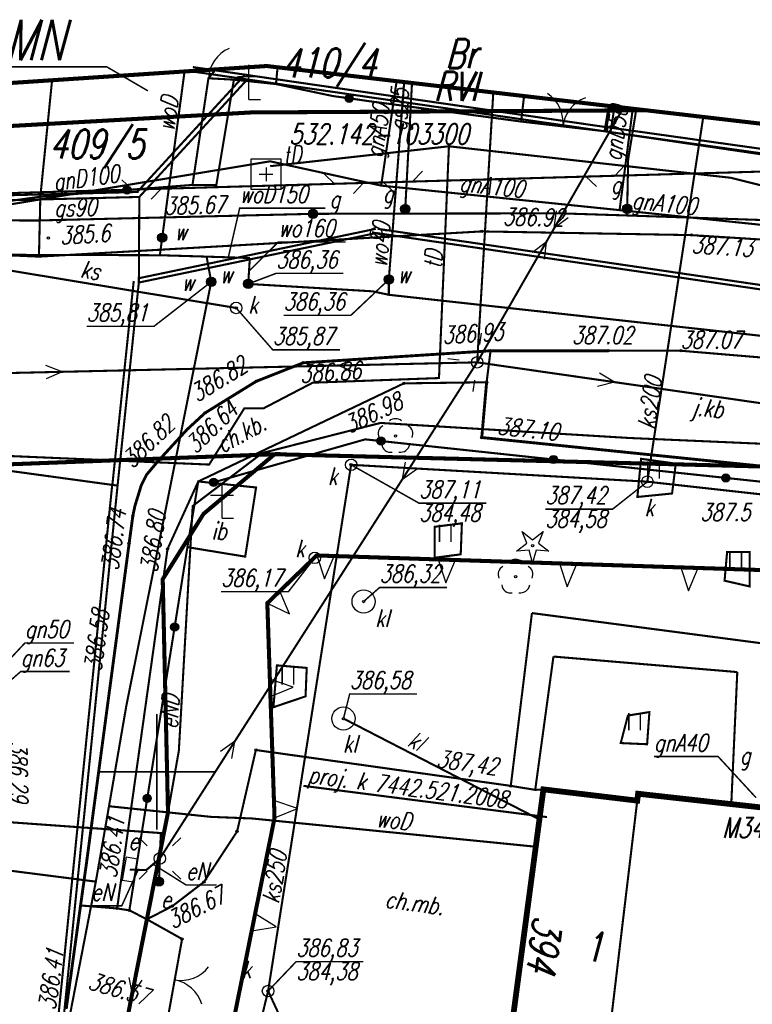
# Model space of a CAD drawing. Extents: x 1 to 7399016, y -8 to 5568733.
# Tile 6 of 10: x 7398844 to 7398876, y 5568690 to 5568733. Entities that reach past the tile are written whole.
import ezdxf
from ezdxf.enums import TextEntityAlignment as Align

# ---------------------------------------------------------------- set-up
doc = ezdxf.new("R2010")
doc.units = 0
doc.header["$MEASUREMENT"] = 0
for name, pattern in [('1053', [2, 1.5, -0.5]), ('1056', [1.5, 1, -0.5]), ('1086', [1.5, 1, -0.5]), ('1166', [2.5, 2, -0.5]), ('2214', [3.55, 2, -0.35, 0.25, -0.35, 0.25, -0.35]), ('2217', [2, 1.5, -0.5]), ('3901', [0]), ('5102', [0]), ('5106', [0]), ('7956', [0])]:
    doc.linetypes.add(name, pattern=pattern)
doc.layers.get('0').update_dxf_attribs({"linetype": 'CONTINUOUS'})
for name, color, linetype in [('202-PUNKT_GRANICZNY', 7, 'CONTINUOUS'), ('210-OZNACZENIE_KONTURU_UZY', 7, 'CONTINUOUS'), ('211-NUMER_DZIALKI_EWIDENCY', 7, 'CONTINUOUS'), ('218-KONTUR_UZYTKU_GRUNTOWE', 7, 'CONTINUOUS'), ('219-DZIALKA_EWIDENCYJNA', 7, 'CONTINUOUS'), ('238-PUNKT_ADRESOWY_BUDYNKU', 7, 'CONTINUOUS'), ('BRAMA', 7, 'CONTINUOUS'), ('CHODNIK', 7, 'CONTINUOUS'), ('CHODNIK-ATR17', 7, 'CONTINUOUS'), ('DRZEWO_IGLASTE', 7, 'CONTINUOUS'), ('DRZEWO_LISCIASTE', 7, 'CONTINUOUS'), ('ELEKTROENERGETYCZNE_URZADZ', 7, 'CONTINUOUS'), ('FIGURA__KRZYZ', 7, 'CONTINUOUS'), ('FURTKA', 7, 'CONTINUOUS'), ('GAZOWE_URZADZENIE_TECHNIC0', 7, 'CONTINUOUS'), ('GAZOWE_URZADZENIE_TECHNICZ', 7, 'CONTINUOUS'), ('INNA_BUDOWLA', 7, 'CONTINUOUS'), ('INNA_BUDOWLA-ATR17', 7, 'CONTINUOUS'), ('JEZDNIA', 7, 'CONTINUOUS'), ('JEZDNIA-ATR17', 7, 'CONTINUOUS'), ('KRAWEZNIK', 7, 'CONTINUOUS'), ('KRZYZE_MAPY', 7, 'CONTINUOUS'), ('LATARNIA', 7, 'CONTINUOUS'), ('LINIE_Z_PLANU', 7, 'CONTINUOUS'), ('NOWA_KONDYGNACJA', 7, 'CONTINUOUS'), ('NOWE_WYS_', 7, 'CONTINUOUS'), ('NOWY_BUDYNEK', 7, 'CONTINUOUS'), ('NOWY_CHODNIK', 7, 'CONTINUOUS'), ('OGRODZENIE_TRWALE', 7, 'CONTINUOUS'), ('OPISY_GAZ', 7, 'CONTINUOUS'), ('OPISY_KANALIZACJA', 7, 'CONTINUOUS'), ('OPISY_SIEC_ELEKTROENERGETY', 7, 'CONTINUOUS'), ('OPISY_WODA', 7, 'CONTINUOUS'), ('OSADNIK__SZAMBO', 7, 'CONTINUOUS'), ('OSADNIK__SZAMBO-ATR17', 7, 'CONTINUOUS'), ('PIKIETA_NATURALNA', 7, 'CONTINUOUS'), ('PIKIETA_NATURALNA-ATR2', 7, 'CONTINUOUS'), ('PIKIETA_SZTUCZNA', 7, 'CONTINUOUS'), ('PIKIETA_SZTUCZNA-ATR2', 7, 'CONTINUOUS'), ('PRZEWOD_ELEKTROENERGETYCZ0', 7, 'CONTINUOUS'), ('PRZEWOD_ELEKTROENERGETYCZN', 7, 'CONTINUOUS'), ('PRZEWOD_GAZOWY', 7, 'CONTINUOUS'), ('PRZEWOD_GAZOWY-ATR1', 7, 'CONTINUOUS'), ('PRZEWOD_KANALIZACYJNY', 7, 'CONTINUOUS'), ('PRZEWOD_KANALIZACYJNY-ATR1', 7, 'CONTINUOUS'), ('PRZEWOD_KANALIZACYJNY_-_OB', 7, 'CONTINUOUS'), ('PRZEWOD_TELEKOMUNIKACYJNY0', 7, 'CONTINUOUS'), ('PRZEWOD_TELEKOMUNIKACYJNY_', 7, 'CONTINUOUS'), ('PRZEWOD_WODOCIAGOWY', 7, 'CONTINUOUS'), ('PRZEWOD_WODOCIAGOWY-ATR1', 7, 'CONTINUOUS'), ('RZEDNA', 7, 'CONTINUOUS'), ('RZEDNA-ATR2', 7, 'CONTINUOUS'), ('SLUP_PRZEWODOW_NAPOWIETRZN', 7, 'CONTINUOUS'), ('STUDNIA_KANALIZACYJNA', 7, 'CONTINUOUS'), ('STUDNIA_KANALIZACYJNA-ATR1', 7, 'CONTINUOUS'), ('SZAFA_ELEKTROENERGETYCZNA_', 7, 'CONTINUOUS'), ('SZCZEGOLOWA_OSNOWA_GEODEZ0', 7, 'CONTINUOUS'), ('SZCZEGOLOWA_OSNOWA_GEODEZY', 7, 'CONTINUOUS'), ('TRAWNIK', 7, 'CONTINUOUS'), ('WODOCIAGOWE_URZADZENIE_TEC', 7, 'CONTINUOUS'), ('ZAKRES', 7, 'CONTINUOUS'), ('ZASUWA_LUB_ZAWOR', 7, 'CONTINUOUS'), ('ZASUWA_LUB_ZAWOR-ATR17', 7, 'CONTINUOUS')]:
    doc.layers.add(name, color=color, linetype=linetype)
doc.styles.add('STYL_ARIAL', font='simplex', dxfattribs={"width": 0.75, "oblique": 0.1})

# ---------------------------------------------------------------- blocks, each defined once
blk = doc.blocks.new('EGPG')
at = {"color": 0}
blk.add_circle((0, 0), 0.25, dxfattribs=at)
blk = doc.blocks.new('TU04')
at = {"color": 7, "const_width": 0.065}
for points in [[(0, 0), (0, 0.75)], [(0.5, 0), (0.5, 0.75)]]:
    blk.add_lwpolyline(points, dxfattribs=at)
blk = doc.blocks.new('SUPK')
at = {"color": 0}
blk.add_circle((0, 0), 0.25, dxfattribs=at)
blk = doc.blocks.new('RTPW02')
at = {"color": 0}
blk.add_circle((0, 0), 0.05, dxfattribs=at)
blk = doc.blocks.new('SUEO')
at = {"color": 0}
for p, q in [((-0.9, 0.9), (-0.55, 0.55)), ((0.9, 0.9), (0.55, 0.55)), ((-0.9, -0.9), (-0.55, -0.55)), ((0.9, -0.9), (0.55, -0.55))]:
    blk.add_line(p, q, dxfattribs=at)
blk.add_circle((0, 0), 0.25, dxfattribs=at)
blk = doc.blocks.new('OTOB')
at = {"color": 0}
for centre, start, end in [((-1.5, 0), 0, 63.2606), ((1.5, 0), 116.7394, 180)]:
    blk.add_arc(centre, 1.5, start, end, dxfattribs=at)
blk = doc.blocks.new('SUGW')
at = {"color": 0}
for radius in [0.2, 0.18, 0.16, 0.14, 0.12, 0.1, 0.08, 0.06, 0.04, 0.02]:
    blk.add_circle((0, 0), radius, dxfattribs=at)
blk = doc.blocks.new('OTOF')
at = {"color": 0}
blk.add_arc((1.5, 0), 1.5, 116.7394, 180, dxfattribs=at)
blk = doc.blocks.new('OTZL')
at = {"color": 0}
blk.add_circle((0, 0), 0.05, dxfattribs=at)
for centre, radius, start, end in [((-0.35, 0.1), 0.4, 119.8482, 203.5195), ((0, 0.35), 0.4, 50.114, 129.886), ((0.35, 0.1), 0.4, 336.8845, 60.1518), ((-0.2, -0.3), 0.4, 187.477, 278.4788), ((0.2, -0.275), 0.425, 262.6459, 349.6289)]:
    blk.add_arc(centre, radius, start, end, dxfattribs=at)
blk = doc.blocks.new('SUKM')
at = {"color": 0}
blk.add_circle((0, 0), 0.5, dxfattribs=at)
blk = doc.blocks.new('OTDF')
at = {"color": 0}
for p, q in [((0, 0), (0, 1.5)), ((-0.5, 1), (0.5, 1)), ((0, 0), (0.5, 0))]:
    blk.add_line(p, q, dxfattribs=at)
blk = doc.blocks.new('OSSP')
at = {"color": 0}
for p, q in [((-0.3, 0), (0.3, 0)), ((0, 0.3), (0, -0.3))]:
    blk.add_line(p, q, dxfattribs=at)
blk.add_lwpolyline([(-0.65, -0.65), (0.65, -0.65), (0.65, 0.65), (-0.65, 0.65)], close=True, dxfattribs=at)
blk = doc.blocks.new('OTZG')
at = {"color": 0}
for p, q in [((-0.25, 0.1), (-0.45, 0.6)), ((-0.45, 0.6), (0, 0.25)), ((0, 0.25), (0.45, 0.6)), ((0.45, 0.6), (0.25, 0.1)), ((-0.7, -0.25), (-0.25, 0.1)), ((0.25, 0.1), (0.7, -0.25)), ((-0.15, -0.2), (-0.7, -0.25)), ((0, -0.75), (-0.15, -0.2)), ((0.15, -0.2), (0, -0.75)), ((0.7, -0.25), (0.15, -0.2))]:
    blk.add_line(p, q, dxfattribs=at)
blk.add_circle((0, 0), 0.05, dxfattribs=at)
blk = doc.blocks.new('SUES')
at = {"color": 0}
blk.add_lwpolyline([(-0.5, -0.25), (0.5, -0.25), (0.5, 0.25), (-0.5, 0.25)], close=True, dxfattribs=at)
blk = doc.blocks.new('RTPW01')
at = {"color": 0}
blk.add_circle((0, 0), 0.05, dxfattribs=at)

msp = doc.modelspace()

# ---------------------------------------------------------------- linework, layer by layer
at = {"layer": '218-KONTUR_UZYTKU_GRUNTOWE', "color": 3, "linetype": '2217', "const_width": 0.09}
for points in [[(7398849.163, 5568725.08), (7398853.833, 5568730.16)], [(7398854.035, 5568730.105), (7398851.554, 5568730.465)], [(7398853.882, 5568730.124), (7398869.392, 5568727.874)], [(7398869.796, 5568728.779), (7398869.624, 5568727.68)], [(7398869.383, 5568727.878), (7398911.673, 5568721.939)], [(7398841.346, 5568724.865), (7398849.207, 5568725.065)], [(7398859.467, 5568723.472), (7398849.197, 5568721.332)], [(7398963.953, 5568708.161), (7398859.553, 5568723.471)], [(7398848.999, 5568721.22), (7398848.079, 5568712.44)], [(7398848.065, 5568712.376), (7398844.785, 5568680.006)]]:
    msp.add_lwpolyline(points, dxfattribs=at)
at = {"layer": '219-DZIALKA_EWIDENCYJNA', "color": 7, "const_width": 0.09}
for points in [[(7398851.429, 5568730.29), (7398853.91, 5568729.93)], [(7398849.24, 5568724.85), (7398853.91, 5568729.93)], [(7398853.91, 5568729.93), (7398869.42, 5568727.68)], [(7398869.42, 5568727.68), (7398869.592, 5568728.779)], [(7398911.71, 5568721.74), (7398869.42, 5568727.68)], [(7398841.379, 5568724.65), (7398849.24, 5568724.85)], [(7398849.22, 5568721.15), (7398849.24, 5568724.85)], [(7398859.49, 5568723.29), (7398849.22, 5568721.15)], [(7398963.89, 5568707.98), (7398859.49, 5568723.29)], [(7398848.3, 5568712.37), (7398849.22, 5568721.15)], [(7398848.3, 5568712.37), (7398839.21, 5568713.614)], [(7398848.3, 5568712.37), (7398845.02, 5568680)]]:
    msp.add_lwpolyline(points, dxfattribs=at)
at = {"layer": 'BRAMA', "color": 7, "const_width": 0.09}
for points in [[(7398865.75, 5568728.11), (7398869.36, 5568727.69)], [(7398841.322, 5568724.357), (7398844.96, 5568724.86)], [(7398851.09, 5568692.77), (7398850.45, 5568689.23)]]:
    msp.add_lwpolyline(points, dxfattribs=at)
at = {"layer": 'CHODNIK', "color": 7, "linetype": '1056', "const_width": 0.09}
for points in [[(7398852.547, 5568730.364), (7398852.23, 5568729.98), (7398851.54, 5568725.37), (7398852.57, 5568725.36), (7398853.33, 5568729.92), (7398855.15, 5568729.73), (7398855.219, 5568730.455)], [(7398841.322, 5568724.357), (7398844.96, 5568724.86), (7398845.468, 5568729.895)], [(7398864.43, 5568718.2), (7398856.33, 5568717.68), (7398854.3, 5568716.88), (7398852.08, 5568715.51), (7398851.31, 5568714.8), (7398850.07, 5568713.45), (7398849.56, 5568712.85), (7398849.32, 5568712.37), (7398849.05, 5568711.49), (7398848.96, 5568711.06), (7398848.8, 5568709.87), (7398846.95, 5568696.01), (7398846.7, 5568694.22), (7398848.28, 5568694.09), (7398850.46, 5568709.63), (7398851.79, 5568712.55), (7398860.68, 5568716.79), (7398864.26, 5568716.84), (7398864.43, 5568718.2)], [(7398884.17, 5568704.5), (7398866.22, 5568706.86)], [(7398867.15, 5568704.98), (7398875.1, 5568704.31)], [(7398875.1, 5568704.31), (7398874.84, 5568698.6)], [(7398854.28, 5568700.94), (7398853.47, 5568697.42)], [(7398874.84, 5568698.6), (7398877.1, 5568698.35)], [(7398853.47, 5568697.42), (7398852.04, 5568695.24)], [(7398852.04, 5568695.24), (7398850.67, 5568694.19)], [(7398846.7, 5568694.22), (7398846.08, 5568689.75)], [(7398848.28, 5568694.09), (7398846.7, 5568694.22)], [(7398848.81, 5568694.01), (7398848.28, 5568694.09)], [(7398849.57, 5568693.62), (7398848.81, 5568694.01)], [(7398850.67, 5568694.19), (7398849.57, 5568693.62)]]:
    msp.add_lwpolyline(points, dxfattribs=at)
at = {"layer": 'FURTKA', "color": 7, "const_width": 0.09}
msp.add_lwpolyline([(7398852.23, 5568729.98), (7398853.33, 5568729.92)], dxfattribs=at)
at = {"layer": 'INNA_BUDOWLA', "color": 7, "const_width": 0.09}
msp.add_lwpolyline([(7398851.79, 5568712.55), (7398851.32, 5568709.71), (7398853.82, 5568709.3), (7398854.29, 5568712.29), (7398851.79, 5568712.55)], dxfattribs=at)
at = {"layer": 'JEZDNIA', "color": 7, "linetype": '1053', "const_width": 0.09}
for points in [[(7398840.945, 5568722.44), (7398844.9, 5568722.27), (7398844.96, 5568724.86), (7398841.322, 5568724.357)], [(7398905.95, 5568720.1), (7398904.1, 5568720.34), (7398899.14, 5568721.03), (7398895.15, 5568721.43), (7398889.87, 5568721.92), (7398879.94, 5568722.77), (7398873.12, 5568723.2), (7398864.05, 5568723.36), (7398844.9, 5568722.27), (7398840.945, 5568722.44)], [(7398846.08, 5568689.75), (7398846.7, 5568694.22), (7398846.95, 5568696.01), (7398848.8, 5568709.87), (7398848.96, 5568711.06), (7398849.05, 5568711.49), (7398849.32, 5568712.37), (7398849.56, 5568712.85), (7398850.07, 5568713.45), (7398851.31, 5568714.8), (7398852.08, 5568715.51), (7398854.3, 5568716.88), (7398856.33, 5568717.68), (7398864.43, 5568718.2), (7398869.52, 5568718.2), (7398872.67, 5568718.2), (7398878.4, 5568717.72), (7398889.49, 5568716.68), (7398890.99, 5568716.53), (7398896.15, 5568716.12), (7398904.7, 5568715.1), (7398920.89, 5568712.96)], [(7398864.43, 5568718.2), (7398864.26, 5568716.84), (7398864.05, 5568714.45), (7398877.15, 5568713.11), (7398889.04, 5568711.82), (7398889.49, 5568716.68), (7398878.4, 5568717.72), (7398872.67, 5568718.2), (7398869.52, 5568718.2), (7398864.43, 5568718.2)]]:
    msp.add_lwpolyline(points, dxfattribs=at)
at = {"layer": 'KRAWEZNIK', "color": 7, "const_width": 0.125}
for points in [[(7398846.08, 5568689.75), (7398846.7, 5568694.22), (7398846.95, 5568696.01), (7398848.8, 5568709.87), (7398848.96, 5568711.06), (7398849.05, 5568711.49), (7398849.32, 5568712.37), (7398849.56, 5568712.85), (7398850.07, 5568713.45), (7398851.31, 5568714.8), (7398852.08, 5568715.51), (7398854.3, 5568716.88), (7398856.33, 5568717.68), (7398864.43, 5568718.2), (7398869.52, 5568718.2)], [(7398864.26, 5568716.84), (7398864.05, 5568714.45), (7398877.15, 5568713.11), (7398889.04, 5568711.82), (7398889.49, 5568716.68)], [(7398851.31, 5568714.8), (7398850.07, 5568713.45), (7398849.56, 5568712.85), (7398849.32, 5568712.37), (7398849.05, 5568711.49), (7398848.96, 5568711.06)]]:
    msp.add_lwpolyline(points, dxfattribs=at)
at = {"layer": 'KRZYZE_MAPY', "color": 7, "const_width": 0.065}
for points in [[(7398850, 5568697.5), (7398850, 5568702.5)], [(7398847.5, 5568700), (7398852.5, 5568700)]]:
    msp.add_lwpolyline(points, dxfattribs=at)
at = {"layer": 'KRZYZE_MAPY', "color": 7}
msp.add_point((7398850, 5568700), dxfattribs=at)
at = {"layer": 'LINIE_Z_PLANU', "color": 9}
for points, const_width in [([(7398849.613, 5568729.436), (7398847.832, 5568730.475), (7398841.746, 5568730.475)], 0.065), ([(7398842.003, 5568727.823), (7398854.077, 5568728.503), (7398871.155, 5568728.596)], 0.175), ([(7398835.144, 5568622.767), (7398837.288, 5568631.233), (7398843.48, 5568662.831), (7398850.481, 5568698.244), (7398850.253, 5568708.325), (7398852.019, 5568711.15), (7398855.091, 5568713.728), (7398839.112, 5568713.119)], 0.175), ([(7398855.091, 5568713.728), (7398887.763, 5568712.905), (7398921.811, 5568709.498), (7398964.797, 5568703.163)], 0.175)]:
    msp.add_lwpolyline(points, dxfattribs=dict(at, const_width=const_width))
at = {"layer": 'LINIE_Z_PLANU', "color": 9, "linetype": '7956', "const_width": 0.175}
msp.add_lwpolyline([(7398839.446, 5568622.507), (7398847.856, 5568662.256), (7398855.088, 5568698.003), (7398854.776, 5568707.288), (7398856.911, 5568709.351), (7398891.016, 5568708.232), (7398925.559, 5568704.699), (7398963.613, 5568699.131)], dxfattribs=at)
at = {"layer": 'LINIE_Z_PLANU', "color": 9}
for points in [[(7398856.911, 5568709.351), (7398857.253, 5568708.34), (7398857.661, 5568709.327)], [(7398862.158, 5568709.179), (7398862.5, 5568708.167), (7398862.908, 5568709.155)], [(7398867.405, 5568709.007), (7398867.747, 5568707.995), (7398868.155, 5568708.982)], [(7398872.652, 5568708.835), (7398872.994, 5568707.823), (7398873.402, 5568708.81)], [(7398854.776, 5568707.288), (7398855.74, 5568706.83), (7398855.315, 5568707.809)], [(7398854.912, 5568703.25), (7398855.898, 5568703.658), (7398854.886, 5568704)], [(7398855.088, 5568698.003), (7398856.075, 5568698.412), (7398855.063, 5568698.753)], [(7398854.102, 5568693.13), (7398855.157, 5568693.299), (7398854.251, 5568693.865)]]:
    msp.add_lwpolyline(points, close=True, dxfattribs=at)
at = {"layer": 'NOWA_KONDYGNACJA', "color": 7, "const_width": 0.09}
msp.add_lwpolyline([(7398869.294, 5568686.349), (7398870.774, 5568698.751)], dxfattribs=at)
at = {"layer": 'NOWY_BUDYNEK', "color": 7, "const_width": 0.25}
msp.add_lwpolyline([(7398887.55, 5568683.83), (7398887.93, 5568686.79), (7398876.38, 5568688.37), (7398876.09, 5568685.29), (7398869.28, 5568686.23), (7398869.294, 5568686.349), (7398865.063, 5568686.85), (7398866.716, 5568699.238), (7398870.774, 5568698.751), (7398870.81, 5568699.05), (7398877.1, 5568698.35), (7398877.43, 5568701.24), (7398887.42, 5568699.81), (7398887.05, 5568696.84), (7398889.97, 5568696.49), (7398892.88, 5568696.08), (7398925.81, 5568691.66), (7398924.17, 5568678.81), (7398887.55, 5568683.83)], dxfattribs=at)
at = {"layer": 'NOWY_CHODNIK', "color": 7, "linetype": '1056', "const_width": 0.09}
for points in [[(7398866.22, 5568706.86), (7398865.305, 5568699.39), (7398854.28, 5568700.94)], [(7398866.361, 5568699.217), (7398867.15, 5568704.98)], [(7398865.305, 5568699.39), (7398866.361, 5568699.217), (7398866.716, 5568699.238)]]:
    msp.add_lwpolyline(points, dxfattribs=at)
at = {"layer": 'OGRODZENIE_TRWALE', "color": 7, "linetype": '3901', "const_width": 0.09}
for points in [[(7398852.23, 5568729.98), (7398851.54, 5568725.37), (7398844.96, 5568724.86)], [(7398845.468, 5568729.895), (7398844.96, 5568724.86)], [(7398865.75, 5568728.11), (7398859.18, 5568728.99), (7398858.14, 5568729.14), (7398857.62, 5568729.21), (7398855.15, 5568729.73), (7398853.33, 5568729.92)], [(7398865.75, 5568728.11), (7398865.88, 5568729.212)], [(7398869.36, 5568727.69), (7398869.542, 5568728.785)], [(7398891.03, 5568724.5), (7398869.36, 5568727.69)], [(7398889.52, 5568711.08), (7398876.97, 5568712.45), (7398859.01, 5568714.37), (7398852.45, 5568712.51)], [(7398851.09, 5568692.77), (7398849.57, 5568693.62), (7398848.81, 5568694.01), (7398851.32, 5568709.71)]]:
    msp.add_lwpolyline(points, dxfattribs=at)
at = {"layer": 'OGRODZENIE_TRWALE', "color": 7}
for centre, radius in [((7398858.318, 5568729.114), 0.175), ((7398858.318, 5568729.114), 0.158), ((7398858.318, 5568729.114), 0.14), ((7398858.318, 5568729.114), 0.122), ((7398858.318, 5568729.114), 0.105), ((7398858.318, 5568729.114), 0.0875), ((7398858.318, 5568729.114), 0.07), ((7398858.318, 5568729.114), 0.0525), ((7398858.318, 5568729.114), 0.035), ((7398848.71, 5568725.151), 0.175), ((7398848.71, 5568725.151), 0.158), ((7398848.71, 5568725.151), 0.14), ((7398848.71, 5568725.151), 0.122), ((7398848.71, 5568725.151), 0.105), ((7398848.71, 5568725.151), 0.0875), ((7398848.71, 5568725.151), 0.07), ((7398848.71, 5568725.151), 0.0525), ((7398848.71, 5568725.151), 0.035), ((7398859.693, 5568714.297), 0.175), ((7398859.693, 5568714.297), 0.158), ((7398859.693, 5568714.297), 0.14), ((7398859.693, 5568714.297), 0.122), ((7398859.693, 5568714.297), 0.105), ((7398859.693, 5568714.297), 0.0875), ((7398859.693, 5568714.297), 0.07), ((7398859.693, 5568714.297), 0.0525), ((7398859.693, 5568714.297), 0.035), ((7398867.151, 5568713.5), 0.175), ((7398867.151, 5568713.5), 0.158), ((7398867.151, 5568713.5), 0.14), ((7398867.151, 5568713.5), 0.122), ((7398867.151, 5568713.5), 0.105), ((7398867.151, 5568713.5), 0.0875), ((7398867.151, 5568713.5), 0.07), ((7398867.151, 5568713.5), 0.0525), ((7398867.151, 5568713.5), 0.035), ((7398852.455, 5568712.512), 0.175), ((7398852.455, 5568712.512), 0.158), ((7398852.455, 5568712.512), 0.14), ((7398874.608, 5568712.702), 0.175), ((7398874.608, 5568712.702), 0.158), ((7398874.608, 5568712.702), 0.14), ((7398874.608, 5568712.702), 0.122), ((7398874.608, 5568712.702), 0.105), ((7398874.608, 5568712.702), 0.0875), ((7398874.608, 5568712.702), 0.07), ((7398874.608, 5568712.702), 0.0525), ((7398874.608, 5568712.702), 0.035), ((7398852.455, 5568712.512), 0.122), ((7398852.455, 5568712.512), 0.105), ((7398852.455, 5568712.512), 0.0875), ((7398852.455, 5568712.512), 0.07), ((7398852.455, 5568712.512), 0.0525), ((7398852.455, 5568712.512), 0.035), ((7398850.768, 5568706.259), 0.175), ((7398850.768, 5568706.259), 0.158), ((7398850.768, 5568706.259), 0.14), ((7398850.768, 5568706.259), 0.122), ((7398850.768, 5568706.259), 0.105), ((7398850.768, 5568706.259), 0.0875), ((7398850.768, 5568706.259), 0.07), ((7398850.768, 5568706.259), 0.0525), ((7398850.768, 5568706.259), 0.035), ((7398849.584, 5568698.853), 0.175), ((7398849.584, 5568698.853), 0.158), ((7398849.584, 5568698.853), 0.14), ((7398849.584, 5568698.853), 0.122), ((7398849.584, 5568698.853), 0.105), ((7398849.584, 5568698.853), 0.0875), ((7398849.584, 5568698.853), 0.07), ((7398849.584, 5568698.853), 0.0525), ((7398849.584, 5568698.853), 0.035)]:
    msp.add_circle(centre, radius, dxfattribs=at)
at = {"layer": 'OPISY_GAZ', "color": 40, "const_width": 0.065}
for points in [[(7398841.72, 5568702.81), (7398844.292, 5568705.566), (7398846.409, 5568705.566)], [(7398842.32, 5568702.77), (7398844.113, 5568704.333), (7398846.23, 5568704.333)], [(7398875.91, 5568698.88), (7398874.271, 5568700.658), (7398871.493, 5568700.658)]]:
    msp.add_lwpolyline(points, dxfattribs=at)
at = {"layer": 'OPISY_KANALIZACJA', "color": 28, "const_width": 0.065}
for points in [[(7398853.43, 5568720.05), (7398855.012, 5568718.239), (7398857.922, 5568718.239)], [(7398858.4, 5568713.27), (7398861.339, 5568711.61), (7398864.249, 5568711.61)], [(7398871.21, 5568712.54), (7398869.707, 5568711.352), (7398866.796, 5568711.352)], [(7398856.83, 5568709.25), (7398855.686, 5568707.783), (7398852.775, 5568707.783)], [(7398858.94, 5568707.36), (7398859.631, 5568707.965), (7398862.542, 5568707.965)], [(7398858.07, 5568702.3), (7398858.338, 5568703.364), (7398861.249, 5568703.364)], [(7398854.81, 5568690.52), (7398856.024, 5568691.792), (7398858.934, 5568691.792)]]:
    msp.add_lwpolyline(points, dxfattribs=at)
at = {"layer": 'OPISY_SIEC_ELEKTROENERGETY', "color": 1, "const_width": 0.065}
for points in [[(7398849.19, 5568695.76), (7398848.48, 5568694.2), (7398847.158, 5568694.2)], [(7398849.84, 5568696), (7398851.265, 5568695.104), (7398852.588, 5568695.104)]]:
    msp.add_lwpolyline(points, dxfattribs=at)
at = {"layer": 'OPISY_WODA', "color": 5, "const_width": 0.065}
for points in [[(7398853.09, 5568722.24), (7398853.58, 5568724.367), (7398857.284, 5568724.367)], [(7398853.99, 5568721.65), (7398855.252, 5568722.901), (7398858.162, 5568722.901)], [(7398852.35, 5568721.18), (7398849.872, 5568719.255), (7398846.962, 5568719.255)], [(7398853.95, 5568721.09), (7398855.157, 5568721.547), (7398858.067, 5568721.547)], [(7398860.03, 5568721.28), (7398858.391, 5568719.733), (7398855.48, 5568719.733)]]:
    msp.add_lwpolyline(points, dxfattribs=at)
at = {"layer": 'PRZEWOD_ELEKTROENERGETYCZ0', "color": 1}
for p, q in [((7398867.188, 5568723.508), (7398867.284, 5568724.252)), ((7398867.188, 5568723.508), (7398867.782, 5568723.966)), ((7398866.84, 5568722.902), (7398866.246, 5568722.444)), ((7398866.84, 5568722.902), (7398866.743, 5568722.158)), ((7398857.852, 5568717.563), (7398858.538, 5568717.866)), ((7398845.904, 5568717.29), (7398845.205, 5568717.561)), ((7398857.852, 5568717.563), (7398858.551, 5568717.292)), ((7398845.904, 5568717.29), (7398845.218, 5568716.988)), ((7398869.789, 5568716.845), (7398869.144, 5568717.228)), ((7398869.789, 5568716.845), (7398869.144, 5568717.228)), ((7398869.789, 5568716.845), (7398869.062, 5568716.66)), ((7398869.789, 5568716.845), (7398869.062, 5568716.66)), ((7398860.617, 5568712.645), (7398860.749, 5568713.384)), ((7398860.617, 5568712.645), (7398861.232, 5568713.075)), ((7398853.363, 5568701.304), (7398852.748, 5568700.875)), ((7398853.363, 5568701.304), (7398853.231, 5568700.566)), ((7398848.948, 5568690.368), (7398848.803, 5568691.104)), ((7398848.948, 5568690.368), (7398849.366, 5568690.99))]:
    msp.add_line(p, q, dxfattribs=at)
at = {"layer": 'PRZEWOD_ELEKTROENERGETYCZ0', "color": 1, "linetype": '5102', "const_width": 0.09}
for points in [[(7398863.85, 5568717.7), (7398864.549, 5568729.367)], [(7398870.178, 5568728.711), (7398863.85, 5568717.7)], [(7398839.905, 5568717.153), (7398863.85, 5568717.7)], [(7398863.85, 5568717.7), (7398850.13, 5568696.25)], [(7398889.69, 5568713.98), (7398863.85, 5568717.7)], [(7398863.85, 5568717.7), (7398889.69, 5568713.98)], [(7398843.72, 5568664.36), (7398850.13, 5568696.25)]]:
    msp.add_lwpolyline(points, dxfattribs=at)
at = {"layer": 'PRZEWOD_ELEKTROENERGETYCZN', "color": 1, "const_width": 0.09}
for points in [[(7398850.13, 5568696.25), (7398850.95, 5568700.91), (7398851.55, 5568711.49), (7398854.56, 5568713.78), (7398859.67, 5568715.08), (7398870.42, 5568714.43), (7398877.78, 5568714.11), (7398887.84, 5568713.53), (7398897.8, 5568712.51), (7398917.63, 5568709.47), (7398935.53, 5568706.86), (7398949.66, 5568704.76), (7398950.14, 5568704.69), (7398958.97, 5568703.5), (7398963.775, 5568699.629)], [(7398850.13, 5568696.25), (7398850.17, 5568697.35), (7398836.209, 5568698.35)], [(7398848.83, 5568695.77), (7398849.54, 5568695.75), (7398850.13, 5568696.25)], [(7398850.13, 5568696.25), (7398850.09, 5568695.25)]]:
    msp.add_lwpolyline(points, dxfattribs=at)
at = {"layer": 'PRZEWOD_GAZOWY', "color": 40, "const_width": 0.09}
for points in [[(7398859.7, 5568725.34), (7398860.368, 5568729.855)], [(7398860.73, 5568724.13), (7398860.74, 5568724.33), (7398861.033, 5568729.777)], [(7398870.01, 5568724.28), (7398870.58, 5568728.663)], [(7398870.31, 5568724.05), (7398870.32, 5568724.15), (7398870.34, 5568724.34), (7398870.38, 5568726.46), (7398870.733, 5568728.646)], [(7398841.278, 5568724.133), (7398854.9, 5568726.39), (7398859.7, 5568725.34)], [(7398859.7, 5568725.34), (7398870.01, 5568724.28)], [(7398841.221, 5568723.848), (7398844.75, 5568723.83), (7398856.75, 5568724.12), (7398860.73, 5568724.13), (7398867.47, 5568724.14), (7398870.31, 5568724.05), (7398878.91, 5568723.76), (7398879.47, 5568723.74), (7398891.43, 5568722.76), (7398903.29, 5568720.97), (7398907.04, 5568720.48), (7398915.19, 5568719.4), (7398915.88, 5568719.32), (7398922.01, 5568718.64)], [(7398870.01, 5568724.28), (7398878.3, 5568723.42)]]:
    msp.add_lwpolyline(points, dxfattribs=at)
at = {"layer": 'PRZEWOD_KANALIZACYJNY', "color": 28, "const_width": 0.09}
for points in [[(7398871.21, 5568712.54), (7398873.629, 5568728.308)], [(7398840.883, 5568722.128), (7398853.43, 5568720.05)], [(7398854.81, 5568690.52), (7398858.4, 5568713.27), (7398871.21, 5568712.54)], [(7398964.668, 5568702.715), (7398957.59, 5568702.22), (7398916.97, 5568707.45), (7398871.21, 5568712.54)], [(7398858.07, 5568702.3), (7398866.54, 5568697.94)], [(7398852.35, 5568680.43), (7398854.81, 5568690.52)], [(7398862.77, 5568677.73), (7398861.78, 5568678.03), (7398858.23, 5568683.17), (7398854.81, 5568690.52)]]:
    msp.add_lwpolyline(points, dxfattribs=at)
at = {"layer": 'PRZEWOD_KANALIZACYJNY_-_OB', "color": 28, "linetype": '1166', "const_width": 0.09}
msp.add_lwpolyline([(7398856.34, 5568699.39), (7398866.87, 5568698.04)], dxfattribs=at)
at = {"layer": 'PRZEWOD_TELEKOMUNIKACYJNY0', "color": 32}
for p, q in [((7398857.682, 5568725.418), (7398857.228, 5568725.847)), ((7398861.057, 5568725.515), (7398861.486, 5568725.969)), ((7398869.803, 5568725.765), (7398870.232, 5568726.22)), ((7398848.936, 5568725.168), (7398848.481, 5568725.597)), ((7398858.932, 5568725.454), (7398858.503, 5568725)), ((7398859.807, 5568725.479), (7398860.262, 5568725.05)), ((7398868.554, 5568725.73), (7398869.008, 5568725.3)), ((7398850.185, 5568725.203), (7398849.756, 5568724.749))]:
    msp.add_line(p, q, dxfattribs=at)
at = {"layer": 'PRZEWOD_TELEKOMUNIKACYJNY0', "color": 32, "linetype": '5106', "const_width": 0.09}
msp.add_lwpolyline([(7398841.439, 5568724.953), (7398877.3, 5568725.98)], dxfattribs=at)
at = {"layer": 'PRZEWOD_TELEKOMUNIKACYJNY_', "color": 32, "const_width": 0.09}
for points in [[(7398862.63, 5568727.04), (7398862.2, 5568717.02), (7398856.74, 5568716.82), (7398854.61, 5568715.71), (7398853.78, 5568715.71), (7398852.26, 5568713.28), (7398839.254, 5568713.838)], [(7398862.63, 5568727.04), (7398854.9, 5568726.18)], [(7398862.63, 5568727.04), (7398874.81, 5568725.68), (7398878.03, 5568724.88), (7398885.24, 5568724.47), (7398892.2, 5568723.64), (7398901.35, 5568722.29), (7398910.9, 5568720.87), (7398927.4, 5568718.77), (7398942.82, 5568716.19), (7398959.3, 5568714.1), (7398967.655, 5568713.037)]]:
    msp.add_lwpolyline(points, dxfattribs=at)
at = {"layer": 'PRZEWOD_WODOCIAGOWY', "color": 5, "const_width": 0.09}
for points in [[(7398850.13, 5568722.33), (7398850.23, 5568723.09), (7398851.197, 5568730.275)], [(7398860.695, 5568729.817), (7398860.61, 5568728.71), (7398860.03, 5568721.28), (7398860.03, 5568720.62)], [(7398852.15, 5568722.27), (7398852.35, 5568721.18), (7398848.67, 5568702.8), (7398847.93, 5568698.51), (7398847.36, 5568695.25), (7398844.79, 5568682.03), (7398841.52, 5568662.65), (7398841.31, 5568661.58), (7398839.14, 5568648.85), (7398837.17, 5568636.23), (7398837.17, 5568635.23), (7398836.98, 5568634.3), (7398835.49, 5568629.61)], [(7398840.928, 5568722.355), (7398850.13, 5568722.33), (7398852.15, 5568722.27)], [(7398852.15, 5568722.27), (7398854.02, 5568722.21)], [(7398853.95, 5568721.09), (7398854.02, 5568722.21)], [(7398966.259, 5568708.214), (7398961.22, 5568708.64), (7398927.16, 5568712.8), (7398891.35, 5568717.17), (7398860.03, 5568720.62), (7398859.33, 5568720.77), (7398853.95, 5568721.09)], [(7398847.93, 5568698.51), (7398852.34, 5568698.05), (7398854.12, 5568697.98), (7398866.38, 5568696.76)], [(7398847.36, 5568695.25), (7398835.888, 5568696.716)]]:
    msp.add_lwpolyline(points, dxfattribs=at)
at = {"layer": 'TRAWNIK', "color": 7, "linetype": '1086', "const_width": 0.09}
for points in [[(7398870.94, 5568713.53), (7398870.78, 5568711.88), (7398872.28, 5568712.03), (7398872.44, 5568713.32), (7398870.94, 5568713.53)], [(7398862.01, 5568710.59), (7398862.01, 5568709.25), (7398863.14, 5568709.4), (7398863.19, 5568710.74), (7398862.01, 5568710.59)], [(7398874.66, 5568709.5), (7398874.55, 5568708.26), (7398875.64, 5568708.01), (7398875.64, 5568709.5), (7398874.66, 5568709.5)], [(7398855.19, 5568704.6), (7398855.04, 5568702.79), (7398856.43, 5568703.26), (7398856.48, 5568704.49), (7398855.19, 5568704.6)], [(7398870.37, 5568702.43), (7398870.06, 5568701.24), (7398871.2, 5568701.19), (7398871.3, 5568702.58), (7398870.37, 5568702.43)]]:
    msp.add_lwpolyline(points, dxfattribs=at)
at = {"layer": 'ZAKRES', "color": 178, "linetype": '2214', "const_width": 0.175}
msp.add_lwpolyline([(7398842.37, 5568729.69), (7398827.96, 5568656.39), (7398823.87, 5568623.45), (7398845, 5568622.17), (7398852.72, 5568653.12), (7398939.48, 5568640.93), (7398951.29, 5568684.61), (7398962.07, 5568693.74), (7398968.86, 5568717.2), (7398854.75, 5568730.51), (7398842.37, 5568729.69)], dxfattribs=at)

# ---------------------------------------------------------------- block references
at = {"layer": '202-PUNKT_GRANICZNY', "color": 7}
msp.add_blockref('EGPG', (7398859.49, 5568723.29), dxfattribs=at)
at = {"layer": 'BRAMA', "color": 7}
for p, rotation in [((7398867.555, 5568727.9), 353.36599), ((7398850.77, 5568691), 259.7504200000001)]:
    msp.add_blockref('OTOB', p, dxfattribs=dict(at, rotation=rotation))
at = {"layer": 'DRZEWO_IGLASTE', "color": 3}
msp.add_blockref('OTZG', (7398866.25, 5568709.78), dxfattribs=at)
at = {"layer": 'DRZEWO_LISCIASTE', "color": 3}
for p in [(7398860.32, 5568714.51), (7398865.51, 5568708.43)]:
    msp.add_blockref('OTZL', p, dxfattribs=at)
at = {"layer": 'ELEKTROENERGETYCZNE_URZADZ', "color": 1, "rotation": 348.14635}
msp.add_blockref('SUGW', (7398850.09, 5568695.25), dxfattribs=at)
at = {"layer": 'FIGURA__KRZYZ', "color": 7}
for p in [(7398853.98, 5568729.06), (7398852.82, 5568710.96)]:
    msp.add_blockref('OTDF', p, dxfattribs=at)
at = {"layer": 'FURTKA', "color": 7, "rotation": 356.87822}
msp.add_blockref('OTOF', (7398852.23, 5568729.98), dxfattribs=at)
at = {"layer": 'GAZOWE_URZADZENIE_TECHNIC0', "color": 40}
for p in [(7398856.75, 5568724.12), (7398860.74, 5568724.33), (7398870.34, 5568724.34)]:
    msp.add_blockref('SUGW', p, dxfattribs=at)
at = {"layer": 'LATARNIA', "color": 7, "rotation": 307.21997}
msp.add_blockref('SUEO', (7398863.85, 5568717.7), dxfattribs=at)
at = {"layer": 'LATARNIA', "color": 7}
msp.add_blockref('SUEO', (7398850.13, 5568696.25), dxfattribs=at)
at = {"layer": 'NOWE_WYS_', "color": 7}
msp.add_blockref('RTPW01', (7398865.305, 5568699.39), dxfattribs=at)
at = {"layer": 'OSADNIK__SZAMBO', "color": 28}
for p in [(7398858.94, 5568707.36), (7398858.07, 5568702.3)]:
    msp.add_blockref('SUKM', p, dxfattribs=at)
at = {"layer": 'PIKIETA_NATURALNA', "color": 7}
msp.add_blockref('RTPW02', (7398845.31, 5568723.07), dxfattribs=at)
at = {"layer": 'PIKIETA_SZTUCZNA', "color": 7}
for p in [(7398864.05, 5568723.36), (7398873.12, 5568723.2), (7398864.43, 5568718.2), (7398869.52, 5568718.2), (7398872.67, 5568718.2), (7398856.33, 5568717.68), (7398854.3, 5568716.88), (7398860.68, 5568716.79), (7398864.26, 5568716.84), (7398852.08, 5568715.51), (7398864.05, 5568714.45), (7398850.07, 5568713.45), (7398848.96, 5568711.06), (7398848.8, 5568709.87), (7398850.46, 5568709.63), (7398854.28, 5568700.94), (7398853.47, 5568697.42), (7398852.04, 5568695.24), (7398848.28, 5568694.09), (7398848.81, 5568694.01), (7398850.67, 5568694.19), (7398849.57, 5568693.62), (7398851.09, 5568692.77)]:
    msp.add_blockref('RTPW02', p, dxfattribs=at)
at = {"layer": 'RZEDNA', "color": 7}
for p in [(7398856.75, 5568724.12), (7398852.35, 5568721.18), (7398860.03, 5568721.28), (7398853.95, 5568721.09), (7398853.43, 5568720.05), (7398858.4, 5568713.27), (7398871.21, 5568712.54), (7398856.83, 5568709.25), (7398858.94, 5568707.36), (7398858.07, 5568702.3), (7398854.81, 5568690.52)]:
    msp.add_blockref('RTPW02', p, dxfattribs=at)
at = {"layer": 'SLUP_PRZEWODOW_NAPOWIETRZN', "color": 7}
for p in [(7398863.85, 5568717.7), (7398850.13, 5568696.25)]:
    msp.add_blockref('SUPK', p, dxfattribs=at)
at = {"layer": 'STUDNIA_KANALIZACYJNA', "color": 28}
for p in [(7398853.43, 5568720.05), (7398858.4, 5568713.27), (7398871.21, 5568712.54), (7398856.83, 5568709.25), (7398854.81, 5568690.52)]:
    msp.add_blockref('SUPK', p, dxfattribs=at)
at = {"layer": 'SZAFA_ELEKTROENERGETYCZNA_', "color": 1, "rotation": 80.55214}
msp.add_blockref('SUES', (7398848.83, 5568695.77), dxfattribs=at)
at = {"layer": 'SZCZEGOLOWA_OSNOWA_GEODEZY', "color": 7}
msp.add_blockref('OSSP', (7398854.72, 5568725.83), dxfattribs=at)
at = {"layer": 'TRAWNIK', "color": 7}
for p in [(7398871.226, 5568712.671), (7398862.222, 5568709.927), (7398874.78, 5568708.766), (7398855.416, 5568703.761), (7398870.41, 5568701.786)]:
    msp.add_blockref('TU04', p, dxfattribs=at)
at = {"layer": 'WODOCIAGOWE_URZADZENIE_TEC', "color": 5}
msp.add_blockref('SUGW', (7398850.23, 5568723.09), dxfattribs=at)
at = {"layer": 'ZASUWA_LUB_ZAWOR', "color": 5}
for p in [(7398852.35, 5568721.18), (7398853.95, 5568721.09), (7398860.03, 5568721.28)]:
    msp.add_blockref('SUGW', p, dxfattribs=at)

# ---------------------------------------------------------------- texts
at = {"layer": '210-OZNACZENIE_KONTURU_UZY', "color": 3, "style": 'STYL_ARIAL', "oblique": 15, "width": 0.75}
for s, p in [('Br', (7398862.486, 5568730.422)), ('RVI', (7398861.982, 5568729.008))]:
    msp.add_text(s, height=1.25, dxfattribs=at).set_placement(p)
at = {"layer": '211-NUMER_DZIALKI_EWIDENCY', "color": 7, "style": 'STYL_ARIAL', "oblique": 15, "width": 0.75}
for s, p in [('410/4', (7398855.401, 5568730.021)), ('409/5', (7398845.343, 5568726.509))]:
    msp.add_text(s, height=1.25, dxfattribs=at).set_placement(p)
at = {"layer": '238-PUNKT_ADRESOWY_BUDYNKU', "color": 7, "style": 'STYL_ARIAL', "oblique": 15, "width": 0.75}
msp.add_text('394', height=1.25, rotation=262.415, dxfattribs=at).set_placement((7398866.149, 5568692.621), align=Align.CENTER)
at = {"layer": 'CHODNIK-ATR17', "color": 7, "style": 'STYL_ARIAL', "oblique": 15, "width": 0.75}
for s, rotation, p in [('ch.kb.', 28.772, (7398852.837, 5568713.754)), ('ch.mb.', 352.258, (7398859.829, 5568694.142))]:
    msp.add_text(s, height=0.75, rotation=rotation, dxfattribs=at).set_placement(p)
at = {"layer": 'ELEKTROENERGETYCZNE_URZADZ', "color": 1, "style": 'STYL_ARIAL', "oblique": 15, "width": 0.75}
msp.add_text('e', height=0.75, dxfattribs=at).set_placement((7398850.18, 5568694.103))
at = {"layer": 'GAZOWE_URZADZENIE_TECHNICZ', "color": 40, "style": 'STYL_ARIAL', "oblique": 15, "width": 0.75}
for p in [(7398869.63, 5568725.006), (7398859.775, 5568724.608), (7398857.463, 5568724.378), (7398875.208, 5568700.329)]:
    msp.add_text('g', height=0.75, dxfattribs=at).set_placement(p)
at = {"layer": 'INNA_BUDOWLA-ATR17', "color": 7, "style": 'STYL_ARIAL', "oblique": 15, "width": 0.75}
msp.add_text('ib', height=0.75, dxfattribs=at).set_placement((7398852.364, 5568710.036))
at = {"layer": 'JEZDNIA-ATR17', "color": 7, "style": 'STYL_ARIAL', "oblique": 15, "width": 0.75}
msp.add_text('j.kb', height=0.75, rotation=353.899, dxfattribs=at).set_placement((7398873.117, 5568715.424))
at = {"layer": 'LINIE_Z_PLANU', "color": 9, "style": 'STYL_ARIAL', "oblique": 15, "width": 0.75}
msp.add_text('4.MN', height=1.75, dxfattribs=at).set_placement((7398841.746, 5568730.763))
at = {"layer": 'NOWA_KONDYGNACJA', "color": 7, "style": 'STYL_ARIAL', "oblique": 15, "width": 0.75}
msp.add_text('1', height=1.25, dxfattribs=at).set_placement((7398868.485, 5568691.793))
at = {"layer": 'NOWE_WYS_', "color": 7, "style": 'STYL_ARIAL', "oblique": 15, "width": 0.75}
msp.add_text('387,42', height=0.75, rotation=351.9973, dxfattribs=at).set_placement((7398862.06, 5568700.21))
at = {"layer": 'OPISY_GAZ', "color": 40, "style": 'STYL_ARIAL', "oblique": 15, "width": 0.75}
for s, p in [('gn50', (7398844.292, 5568705.79)), ('gn63', (7398844.113, 5568704.557)), ('gnA40', (7398871.493, 5568700.882))]:
    msp.add_text(s, height=0.75, dxfattribs=at).set_placement(p)
at = {"layer": 'OPISY_KANALIZACJA', "color": 28, "style": 'STYL_ARIAL', "oblique": 15, "width": 0.75}
for s, p in [('385,87', (7398855.012, 5568718.463)), ('387,11', (7398861.339, 5568711.834)), ('387,42', (7398866.796, 5568711.576)), ('384,48', (7398861.339, 5568710.821)), ('384,58', (7398866.796, 5568710.563)), ('386,32', (7398859.631, 5568708.189)), ('386,17', (7398852.775, 5568708.008)), ('386,58', (7398858.338, 5568703.588)), ('386,83', (7398856.024, 5568692.017)), ('384,38', (7398856.024, 5568691.004))]:
    msp.add_text(s, height=0.75, dxfattribs=at).set_placement(p)
at = {"layer": 'OPISY_SIEC_ELEKTROENERGETY', "color": 1, "style": 'STYL_ARIAL', "oblique": 15, "width": 0.75}
for p in [(7398851.265, 5568695.328), (7398847.158, 5568694.424)]:
    msp.add_text('eN', height=0.75, dxfattribs=at).set_placement(p)
at = {"layer": 'OPISY_WODA', "color": 5, "style": 'STYL_ARIAL', "oblique": 15, "width": 0.75}
for s, p in [('woD150', (7398853.58, 5568724.591)), ('wo160', (7398855.252, 5568723.125)), ('386,36', (7398855.157, 5568721.771)), ('386,36', (7398855.48, 5568719.957)), ('385,81', (7398846.962, 5568719.48))]:
    msp.add_text(s, height=0.75, dxfattribs=at).set_placement(p)
at = {"layer": 'OSADNIK__SZAMBO-ATR17', "color": 28, "style": 'STYL_ARIAL', "oblique": 15, "width": 0.75}
for p in [(7398859.443, 5568706.26), (7398858.05, 5568700.832)]:
    msp.add_text('kl', height=0.75, dxfattribs=at).set_placement(p)
at = {"layer": 'PIKIETA_NATURALNA-ATR2', "color": 7, "style": 'STYL_ARIAL', "oblique": 15, "width": 0.75}
msp.add_text('385.6', height=0.75, rotation=3.257, dxfattribs=at).set_placement((7398845.827, 5568722.801))
msp.add_text('387.5', height=0.75, dxfattribs=at).set_placement((7398873.495, 5568710.85))
at = {"layer": 'PIKIETA_SZTUCZNA-ATR2', "color": 7, "style": 'STYL_ARIAL', "oblique": 15, "width": 0.75}
for s, rotation, p in [('386.92', 358.989, (7398864.954, 5568723.626)), ('387.13', 356.392, (7398873.097, 5568722.431)), ('386.93', 3.673, (7398862.364, 5568718.495)), ('386.82', 31.679, (7398851.736, 5568715.958)), ('386.86', 3.673, (7398856.208, 5568716.817)), ('386.98', 25.498, (7398858.313, 5568714.608)), ('386.64', 44.206, (7398851.671, 5568713.714)), ('387.10', 353.899, (7398864.697, 5568714.594)), ('386.82', 44.206, (7398848.941, 5568713.074)), ('386.74', 82.397, (7398848.323, 5568708.673)), ('386.80', 82.014, (7398850.016, 5568708.586)), ('386.58', 82.397, (7398847.591, 5568704.315)), ('386.29', 271.281, (7398843.626, 5568701.316)), ('386.41', 82.014, (7398848.246, 5568695.366)), ('386.67', 27.3924, (7398850.683, 5568693.19)), ('386.41', 81.989, (7398845.607, 5568689.666)), ('386.57', 343.761, (7398846.972, 5568690.627))]:
    msp.add_text(s, height=0.75, rotation=rotation, dxfattribs=at).set_placement(p)
for s, p in [('387.02', (7398867.945, 5568718.495)), ('387.07', (7398872.642, 5568718.301))]:
    msp.add_text(s, height=0.75, dxfattribs=at).set_placement(p)
at = {"layer": 'PRZEWOD_ELEKTROENERGETYCZN', "color": 1, "style": 'STYL_ARIAL', "oblique": 15, "width": 0.75}
msp.add_text('eND', height=0.75, rotation=86.754, dxfattribs=at).set_placement((7398850.893, 5568701.832))
at = {"layer": 'PRZEWOD_GAZOWY-ATR1', "color": 40, "style": 'STYL_ARIAL', "oblique": 15, "width": 0.75}
for s, rotation, p in [('gs25', 86.92, (7398860.794, 5568727.683)), ('gnA50', 81.587, (7398859.745, 5568726.497)), ('gnD50', 82.588, (7398870.059, 5568726.367)), ('gnD100', 7.8725, (7398845.568, 5568725.11)), ('gnA100', 354.13, (7398863.057, 5568725.097)), ('gs90', 1.3844, (7398845.564, 5568723.997)), ('gnA100', 354.077, (7398870.517, 5568724.351))]:
    msp.add_text(s, height=0.75, rotation=rotation, dxfattribs=at).set_placement(p)
at = {"layer": 'PRZEWOD_KANALIZACYJNY-ATR1', "color": 28, "style": 'STYL_ARIAL', "oblique": 15, "width": 0.75}
for s, rotation, p in [('ks', 350.5982, (7398846.663, 5568721.382)), ('ks200', 81.278, (7398871.507, 5568714.776)), ('kl', 332.762, (7398860.783, 5568701.144)), ('ks250', 81.032, (7398855.278, 5568694.266))]:
    msp.add_text(s, height=0.75, rotation=rotation, dxfattribs=at).set_placement(p)
at = {"layer": 'PRZEWOD_KANALIZACYJNY_-_OB', "color": 28, "style": 'STYL_ARIAL', "oblique": 15, "width": 0.75}
msp.add_text('proj. k 7442.521.2008', height=0.75, rotation=352.694, dxfattribs=at).set_placement((7398856.51, 5568699.525))
at = {"layer": 'PRZEWOD_TELEKOMUNIKACYJNY_', "color": 32, "style": 'STYL_ARIAL', "oblique": 15, "width": 0.75}
for rotation, p in [(6.348, (7398855.492, 5568726.252)), (87.542, (7398862.314, 5568721.735))]:
    msp.add_text('tD', height=0.75, rotation=rotation, dxfattribs=at).set_placement(p)
at = {"layer": 'PRZEWOD_WODOCIAGOWY-ATR1', "color": 5, "style": 'STYL_ARIAL', "oblique": 15, "width": 0.75}
for s, rotation, p in [('woD', 82.337, (7398850.745, 5568727.654)), ('wo40', 85.536, (7398859.942, 5568721.78)), ('woD', 354.317, (7398859.465, 5568697.619))]:
    msp.add_text(s, height=0.75, rotation=rotation, dxfattribs=at).set_placement(p)
at = {"layer": 'RZEDNA-ATR2', "color": 40, "style": 'STYL_ARIAL', "oblique": 15, "width": 0.75}
msp.add_text('385.67', height=0.75, rotation=1.384, dxfattribs=at).set_placement((7398850.327, 5568724.088))
at = {"layer": 'STUDNIA_KANALIZACYJNA-ATR1', "color": 28, "style": 'STYL_ARIAL', "oblique": 15, "width": 0.75}
for p in [(7398853.957, 5568719.812), (7398857.398, 5568712.409), (7398871.091, 5568711.052), (7398855.983, 5568709.277), (7398853.67, 5568691.076)]:
    msp.add_text('k', height=0.75, dxfattribs=at).set_placement(p)
at = {"layer": 'SZAFA_ELEKTROENERGETYCZNA_', "color": 1, "style": 'STYL_ARIAL', "oblique": 15, "width": 0.75}
msp.add_text('e', height=0.75, dxfattribs=at).set_placement((7398848.77, 5568696.626))
at = {"layer": 'SZCZEGOLOWA_OSNOWA_GEODEZ0', "color": 7, "style": 'STYL_ARIAL', "oblique": 15, "width": 0.75}
msp.add_text('M34064Ac2-SH10070', height=0.875, dxfattribs=at).set_placement((7398874.441, 5568697.143))
at = {"layer": 'SZCZEGOLOWA_OSNOWA_GEODEZY', "color": 7, "style": 'STYL_ARIAL', "oblique": 15, "width": 0.75}
msp.add_text('532.142-103300', height=0.875, dxfattribs=at).set_placement((7398855.72, 5568727.129))
at = {"layer": 'WODOCIAGOWE_URZADZENIE_TEC', "color": 5, "style": 'STYL_ARIAL', "oblique": 15, "width": 0.75}
msp.add_text('w', height=0.75, dxfattribs=at).set_placement((7398850.767, 5568722.978))
at = {"layer": 'ZASUWA_LUB_ZAWOR-ATR17', "color": 5, "style": 'STYL_ARIAL', "oblique": 15, "width": 0.75}
for p in [(7398852.729, 5568721.123), (7398860.413, 5568721.127), (7398851.072, 5568720.785)]:
    msp.add_text('w', height=0.75, dxfattribs=at).set_placement(p)

doc.saveas('drawing.dxf')
